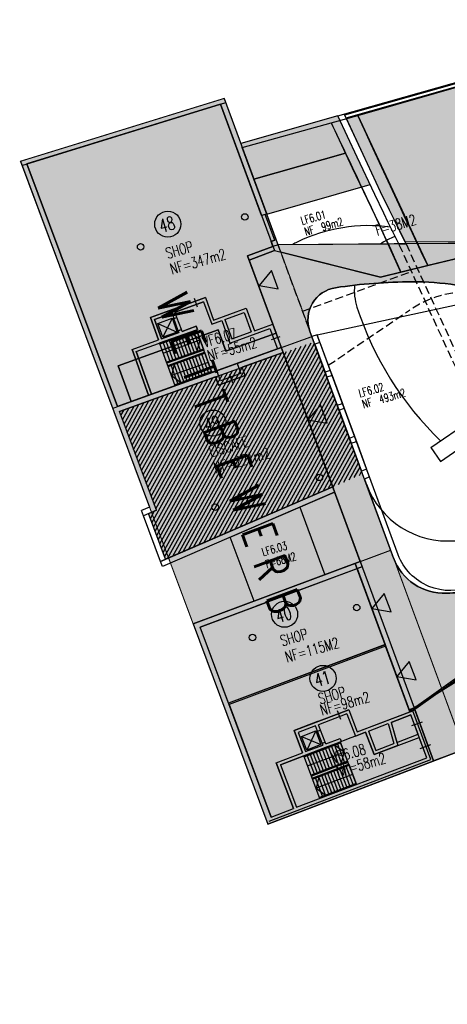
# Model space of a CAD drawing. Extents: x 80319 to 80437, y 236785 to 236883.
# Tile 1 of 4: x 80319 to 80358, y 236785 to 236876. Entities that reach past the tile are written whole.
import ezdxf

# ---------------------------------------------------------------- set-up
doc = ezdxf.new("R2010")
doc.units = 0
doc.header["$LTSCALE"] = 0.5
doc.linetypes.add('DA15', pattern=[2.15, 1.5, -0.65])
doc.layers.get('0').update_dxf_attribs({"linetype": 'CONTINUOUS'})
for name, color, linetype, plot in [('00_POLYNETTO', 6, 'CONTINUOUS', False), ('00_RAUMPOLY', 6, 'CONTINUOUS', False), ('06_BESCHR3', 10, 'CONTINUOUS', False)]:
    doc.layers.add(name, color=color, linetype=linetype, plot=plot)
for name, color, linetype in [('01_MWTRAG', 7, 'CONTINUOUS'), ('01_SICHTKANT', 1, 'CONTINUOUS'), ('01_UNSICHTB', 4, 'DA15'), ('01_WETTBEWERB', 7, 'CONTINUOUS'), ('01_WETTBEWERB_FLÄCHE', 7, 'CONTINUOUS'), ('02_FENSTER_TUER', 5, 'CONTINUOUS'), ('06_BESCHR1', 1, 'CONTINUOUS'), ('251', 251, 'CONTINUOUS'), ('253', 253, 'CONTINUOUS'), ('254', 254, 'CONTINUOUS'), ('255', 255, 'CONTINUOUS'), ('A (Kerne Wege)', 254, 'CONTINUOUS'), ('E6_2.20', 7, 'CONTINUOUS')]:
    doc.layers.add(name, color=color, linetype=linetype)
for name, color, linetype, true_color in [('A (Altbau_2)', 7, 'CONTINUOUS', 0xee7111), ('A (Aufzüge)', 7, 'CONTINUOUS', 0xffc08a), ('A (Gastro)', 7, 'CONTINUOUS', 0xffe4cc), ('A (Hof)', 7, 'CONTINUOUS', 0xe6ffe6), ('A (Lager Technik)', 7, 'CONTINUOUS', 0xc2b4a8), ('A (Mall)', 7, 'CONTINUOUS', 0xfcfbf8), ('A (Pfeile Symbole)', 1, 'CONTINUOUS', 0xff0000), ('A (Shops)', 7, 'CONTINUOUS', 0x9de0f6)]:
    doc.layers.add(name, color=color, linetype=linetype, true_color=true_color)
doc.styles.add('RAUM', font='romans.shx', dxfattribs={"width": 0.7})

# ---------------------------------------------------------------- blocks, each defined once
blk = doc.blocks.new('Block_Pfeil_klein')
at = {"layer": '255'}
blk.add_hatch(color=256, dxfattribs=at).paths.add_polyline_path([(0.9003828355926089, 1.558624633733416), (-0.8996171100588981, 1.559066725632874), (-5.820766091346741e-11, -5.820766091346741e-11), (0.9003828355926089, 1.558624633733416), (0.9003828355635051, 1.558624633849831)])
at = {"layer": '251'}
blk.add_lwpolyline([(0.9003828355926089, 1.558624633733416), (-0.8996171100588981, 1.559066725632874), (-5.820766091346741e-11, -5.820766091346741e-11), (0.9003828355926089, 1.558624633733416), (0.9003828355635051, 1.558624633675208), (0.9003828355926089, 1.558624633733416), (0.9003828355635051, 1.558624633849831)], close=True, dxfattribs=at)
blk = doc.blocks.new('BLOCK_STIEGE180')
at = {"layer": '01_SICHTKANT'}
for p, q in [((-3.600000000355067, -1.999999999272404), (-3.600000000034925, 7.275957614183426e-10)), ((-3.600000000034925, 6.693881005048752e-10), (-5.820766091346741e-11, -2.91038304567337e-11)), ((-3.600000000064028, -0.09999999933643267), (-8.731149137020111e-11, -0.1000000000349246)), ((-3.30000000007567, -0.09999999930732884), (-3.300000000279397, -1.899999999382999)), ((-3.000000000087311, -0.09999999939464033), (-3.000000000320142, -1.899999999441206)), ((-2.700000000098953, -0.09999999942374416), (-2.70000000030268, -1.899999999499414)), ((-2.400000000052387, -0.09999999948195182), (-2.400000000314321, -1.899999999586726)), ((-2.100000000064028, -0.09999999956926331), (-2.100000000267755, -1.899999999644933)), ((-1.80000000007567, -0.09999999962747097), (-1.800000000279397, -1.899999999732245)), ((-1.500000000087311, -0.0999999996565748), (-1.500000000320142, -1.899999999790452)), ((-1.200000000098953, -0.09999999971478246), (-1.200000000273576, -1.899999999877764)), ((-0.9000000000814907, -0.09999999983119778), (-0.9000000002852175, -1.899999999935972)), ((-0.6000000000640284, -0.09999999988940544), (-0.6000000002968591, -1.900000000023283)), ((-2.619344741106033e-10, -1), (-0.6000000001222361, -0.0999999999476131)), ((-0.30000000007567, -0.0999999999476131), (-0.3000000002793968, -1.900000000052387)), ((-5.820766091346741e-11, -5.820766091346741e-11), (-3.201421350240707e-10, -2.000000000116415)), ((-3.600000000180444, -0.9999999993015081), (-2.037268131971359e-10, -0.9999999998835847)), ((-0.6000000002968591, -1.900000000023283), (-2.619344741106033e-10, -1)), ((-2.91038304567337e-10, -1.900000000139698), (-3.600000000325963, -1.899999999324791)), ((-3.201421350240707e-10, -2.000000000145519), (-3.600000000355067, -1.999999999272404))]:
    blk.add_line(p, q, dxfattribs=at)

msp = doc.modelspace()

# ---------------------------------------------------------------- hatches: boundary and pattern name
at = {"layer": '255'}
msp.add_hatch(color=256, dxfattribs=at).paths.add_polyline_path([(80350.40684945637, 236826.0172079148), (80340.61962948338, 236822.3635466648), (80338.4134871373, 236828.2732353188), (80348.04030225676, 236832.4411547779)])
at = {"layer": 'A (Altbau_2)'}
h = msp.add_hatch(dxfattribs=at)
h.set_pattern_fill('ANSI31', color=256, scale=0.1, style=0)
h.set_pattern_definition([(60.96320567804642, (80341.98880657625, 236860.1668414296), (-0.277592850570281, 0.1541053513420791), [])])
h.paths.add_polyline_path([(80350.62450922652, 236834.1048341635), (80332.44936393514, 236826.2359241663), (80330.87348586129, 236830.4572967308), (80331.59854171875, 236830.7712089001), (80328.19566295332, 236839.8767494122), (80346.12603151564, 236846.3158660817)])
at = {"layer": 'A (Gastro)'}
msp.add_hatch(color=256, dxfattribs=at).paths.add_polyline_path([(80337.06922753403, 236843.06340547), (80337.33961508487, 236842.3104841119), (80339.78660949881, 236843.189243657), (80339.51207201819, 236843.9537209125), (80343.29681696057, 236845.3172539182), (80347.86719279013, 236832.9110569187), (80332.44936393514, 236826.2359241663), (80330.87348586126, 236830.4572967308), (80331.59854171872, 236830.7712089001), (80328.1956629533, 236839.8767494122), (80337.06597463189, 236843.0724635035)])
at = {"layer": 'A (Hof)'}
msp.add_hatch(color=256, dxfattribs=at).paths.add_polyline_path([(80395.02690942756, 236810.0756239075), (80394.8339656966, 236810.015715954), (80393.75801824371, 236809.6516059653), (80392.69160436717, 236809.260450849), (80392.1366830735, 236809.0613865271), (80391.57501268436, 236808.8854592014), (80391.0056822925, 236808.7333531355), (80390.42803251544, 236808.6056587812), (80389.84164186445, 236808.5028766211), (80389.24631311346, 236808.4254210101), (80388.64205966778, 236808.373624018), (80388.02909193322, 236808.3477392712), (80387.40780368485, 236808.3479457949), (80386.77875843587, 236808.3743518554), (80386.14267580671, 236808.4269988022), (80385.50041789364, 236808.5058649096), (80384.8529756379, 236808.6108692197), (80384.20145519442, 236808.7418753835), (80383.54706430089, 236808.8986955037), (80382.8910986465, 236809.0810939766), (80382.234928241, 236809.2887913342), (80381.57998378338, 236809.5214680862), (80380.92774303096, 236809.7787685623), (80380.2797171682, 236810.060304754), (80379.63743717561, 236810.3656601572), (80379.00244019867, 236810.6943936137), (80378.37625591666, 236811.0460431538), (80377.76039291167, 236811.4201298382), (80377.15632503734, 236811.8161616), (80376.5654777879, 236812.233637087), (80375.98921466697, 236812.6720495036), (80375.42882355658, 236813.1308904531), (80374.88550308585, 236813.6096537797), (80374.3603490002, 236814.1078394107), (80373.85434052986, 236814.6249571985), (80373.36832675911, 236815.1605307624), (80372.90301299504, 236815.7141013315), (80372.4589471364, 236816.285231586), (80372.03650604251, 236816.8735094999), (80371.63588190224, 236817.4785521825), (80371.25706860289, 236818.1000097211), (80370.89984809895, 236818.7375690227), (80370.56377678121, 236819.3909576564), (80370.24817286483, 236820.0599481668), (80369.71832995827, 236821.2023841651), (80369.24101098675, 236822.2117230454), (80355.43014187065, 236812.3815772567), (80357.1792862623, 236807.6335584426), (80363.13410971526, 236809.9049641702), (80369.93964680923, 236811.8516916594), (80373.90306649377, 236797.9960288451), (80365.75691731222, 236795.8558633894), (80368.69848248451, 236786.7799711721), (80370.60104911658, 236787.3966073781), (80371.32513108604, 236785.162528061), (80377.28905728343, 236787.3654607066), (80381.5779219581, 236788.6600796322), (80380.69785797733, 236791.7366828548), (80388.37893917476, 236793.9338601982), (80389.22703626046, 236790.9690095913), (80400.28426555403, 236794.3066990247), (80415.12482119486, 236798.786407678), (80416.25637210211, 236799.1279729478), (80413.63578217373, 236808.2892562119), (80403.71999999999, 236805.86), (80396.75794306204, 236804.024127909), (80395.02690746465, 236810.0756307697)])
at = {"layer": 'A (Kerne Wege)'}
for points in [[(80342.77276684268, 236845.6429126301), (80339.06488421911, 236844.3113455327), (80339.40286865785, 236843.3701938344), (80337.52056526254, 236842.6942249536), (80337.18033029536, 236843.6399087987), (80331.1592099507, 236841.4722762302), (80329.73967531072, 236845.4251133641), (80335.38658539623, 236847.4530199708), (80335.2851900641, 236847.7353654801), (80333.96757795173, 236847.2621873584), (80333.90843065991, 236847.4268889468), (80333.62608508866, 236847.3254935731), (80333.68523239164, 236847.1607920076), (80332.08527457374, 236846.5862184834), (80331.44310398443, 236848.3744063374), (80333.0430618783, 236848.9489800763), (80333.22050369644, 236848.4548755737), (80333.50284921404, 236848.5562709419), (80333.32540743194, 236849.0503754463), (80335.96063203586, 236849.9967321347), (80336.70419786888, 236847.9261982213), (80337.64534947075, 236848.2641826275), (80338.38891523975, 236846.1936488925), (80342.07812816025, 236847.5284960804)], [(80344.54183073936, 236803.34827121), (80343.04498071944, 236807.2724832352), (80348.65099779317, 236809.4108403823), (80348.5440799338, 236809.6911412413), (80347.23600952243, 236809.1921913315), (80347.17364075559, 236809.3557002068), (80346.89333983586, 236809.2487823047), (80346.95570861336, 236809.0852734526), (80345.36733714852, 236808.4794056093), (80344.69019056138, 236810.2546440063), (80346.27856209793, 236810.8605120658), (80346.46566833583, 236810.3699857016), (80346.74596920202, 236810.476903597), (80346.55886300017, 236810.9674299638), (80349.17500419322, 236811.9653302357), (80349.95906856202, 236809.9097904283), (80350.89340466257, 236810.2661832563), (80351.67746896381, 236808.210643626), (80353.87256970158, 236809.0479420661), (80353.78975912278, 236809.3374383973), (80353.26529212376, 236811.170915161), (80355.08726869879, 236811.865889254), (80355.74411025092, 236810.0829053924), (80356.53923423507, 236807.9245565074)], [(80347.96117900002, 236809.147716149), (80347.34292726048, 236808.9118904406), (80343.04498071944, 236807.2724832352), (80344.54183073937, 236803.3482712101), (80356.53923423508, 236807.9245565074), (80355.08726869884, 236811.865889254), (80353.26529212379, 236811.170915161), (80353.87256970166, 236809.0479420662), (80351.67746896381, 236808.210643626), (80350.89340466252, 236810.2661832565), (80349.95906856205, 236809.9097904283), (80349.53382944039, 236809.7475873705)]]:
    msp.add_hatch(color=256, dxfattribs=at).paths.add_polyline_path(points)
at = {"layer": 'A (Mall)'}
h = msp.add_hatch(color=256, dxfattribs=at)
h.set_gradient(color1=(255, 254, 219), color2=(255, 251, 138), tint=1, name='INVSPHERICAL')
edge = h.paths.add_edge_path()
edge.add_line((80354.95424922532, 236812.226968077), (80369.56792949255, 236822.6285297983))
edge.add_arc((80362.6093742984, 236832.404956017), 12.00000000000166, 305.442074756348, 351.3823053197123)
edge.add_arc((80344.81259154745, 236835.1020885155), 29.99999999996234, 351.38230531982, 384.5625687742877)
edge.add_line((80372.09782766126, 236847.572689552), (80369.5333085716, 236853.1837670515))
edge.add_line((80369.5333085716, 236853.1837670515), (80368.50860292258, 236855.4257869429))
edge.add_line((80368.50860292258, 236855.4257869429), (80353.54312822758, 236855.3347565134))
edge.add_line((80353.54312822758, 236855.3347565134), (80352.95285626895, 236855.3311660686))
edge.add_line((80352.95285626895, 236855.3311660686), (80342.82753320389, 236855.2695768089))
edge.add_line((80342.82753320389, 236855.2695768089), (80342.35835761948, 236855.0967350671))
edge.add_line((80342.35835761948, 236855.0967350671), (80340.01247917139, 236854.2325261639))
edge.add_line((80340.01247917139, 236854.2325261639), (80350.57969281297, 236825.5480279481))
edge.add_line((80350.57969281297, 236825.5480279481), (80350.1112640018, 236825.3731590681))
edge.add_line((80350.1112640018, 236825.3731590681), (80354.98355687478, 236812.1474130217))
edge.add_line((80354.98355687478, 236812.1474130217), (80354.95424922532, 236812.226968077))
edge = h.paths.add_edge_path(flags=16)
edge.add_arc((80325.01311521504, 236820.4186580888), 48.27594603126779, 29.69387927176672, 30.963205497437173, ccw=False)
edge.add_arc((80363.90928271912, 236842.5991336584), 3.499999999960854, -19.937008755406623, 29.693879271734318, ccw=False)
edge.add_line((80367.19952096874, 236841.4056797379), (80366.49667572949, 236839.4680026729))
edge.add_line((80366.49667572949, 236839.4680026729), (80369.88000121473, 236838.2380157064))
edge.add_arc((80325.0131152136, 236820.4186580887), 48.27594603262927, 20.412857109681, 21.66102415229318, ccw=False)
edge.add_arc((80360.88547524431, 236833.7686330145), 10.00000000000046, -66.08095719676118, 20.4128571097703, ccw=False)
edge.add_line((80364.93992949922, 236824.6274404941), (80361.55655310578, 236825.8574371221))
edge.add_line((80361.55655310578, 236825.8574371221), (80360.6387409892, 236823.3328109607))
edge.add_arc((80357.64193228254, 236841.0815894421), 18.00000000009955, 272.3192610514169, 279.5837660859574, ccw=False)
edge.add_arc((80358.16801222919, 236828.0922384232), 4.999999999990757, 200.2235228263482, 272.31926105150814, ccw=False)
edge.add_line((80353.47625632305, 236826.3638210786), (80345.76466555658, 236847.2967870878))
edge.add_arc((80348.57971910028, 236848.3338374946), 3.000000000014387, 98.46329905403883, 200.2235228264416, ccw=False)
edge.add_arc((80355.49698472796, 236801.8456515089), 49.99999999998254, 90.34850849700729, 98.46329905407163, ccw=False)
edge.add_arc((80355.34492014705, 236826.8451890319), 25.00000000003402, 71.63944313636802, 90.34850849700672, ccw=False)
edge.add_line((80363.21981374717, 236850.5725161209), (80366.409636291, 236845.2560292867))
at = {"layer": 'A (Shops)'}
for points in [[(80349.1020107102, 236866.9640627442), (80378.88795695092, 236875.4281949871), (80381.2043971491, 236876.0326305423), (80382.62294876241, 236871.0735360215), (80392.04504613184, 236873.7687319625), (80395.07026606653, 236863.1929083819), (80368.44023486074, 236855.5753738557), (80354.55886351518, 236855.490937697), (80353.52485497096, 236857.5914506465), (80353.10793516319, 236858.4507763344), (80352.28899279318, 236860.1590425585), (80350.67287123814, 236863.5897778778)], [(80341.64299393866, 236858.0510630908), (80341.3055580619, 236857.9545393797), (80337.51499147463, 236868.2439600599), (80319.65532726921, 236862.7292745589), (80328.02044604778, 236840.3456008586), (80330.87568572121, 236841.3741631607), (80329.35593447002, 236845.6060635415), (80331.80292906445, 236846.4848231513), (80331.0593631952, 236848.5553564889), (80336.14158220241, 236850.3804730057), (80336.88514804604, 236848.3099390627), (80339.89476400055, 236849.3972516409), (80340.63847868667, 236847.326303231), (80342.33096367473, 236847.9390445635), (80340.01247917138, 236854.2325261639), (80342.35835761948, 236855.096735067), (80342.18551588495, 236855.5659106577), (80342.51393878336, 236855.6868998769)], [(80335.63542006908, 236819.9691904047), (80350.1112640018, 236825.3731590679), (80352.69638433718, 236818.3558992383), (80338.25330552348, 236812.9641621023)], [(80338.30576569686, 236812.8236347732), (80342.18314073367, 236802.4485733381), (80344.26152988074, 236803.2413533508), (80342.65776200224, 236807.4458662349), (80345.0870362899, 236808.37248775), (80344.30297189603, 236810.4280269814), (80349.34838718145, 236812.3525489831), (80350.13245156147, 236810.2970091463), (80354.98355687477, 236812.1474130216), (80352.74823734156, 236818.2151452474)]]:
    msp.add_hatch(color=256, dxfattribs=at).paths.add_polyline_path(points)

# ---------------------------------------------------------------- linework, layer by layer
at = {"layer": '00_POLYNETTO'}
for points in [[(80349.1020107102, 236866.9640627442), (80378.88795695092, 236875.4281949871), (80381.2043971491, 236876.0326305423), (80382.62294876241, 236871.0735360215), (80392.04504613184, 236873.7687319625), (80395.07026606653, 236863.1929083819), (80368.44023486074, 236855.5753738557), (80354.55886351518, 236855.490937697), (80353.52485497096, 236857.5914506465), (80353.10793516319, 236858.4507763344), (80352.28899279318, 236860.1590425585), (80350.67287123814, 236863.5897778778)], [(80341.64299393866, 236858.0510630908), (80341.3055580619, 236857.9545393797), (80337.51499147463, 236868.2439600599), (80319.65532726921, 236862.7292745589), (80328.02044604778, 236840.3456008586), (80330.87568572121, 236841.3741631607), (80329.35593447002, 236845.6060635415), (80331.80292906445, 236846.4848231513), (80331.0593631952, 236848.5553564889), (80336.14158220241, 236850.3804730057), (80336.88514804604, 236848.3099390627), (80339.89476400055, 236849.3972516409), (80340.63847868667, 236847.326303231), (80342.33096367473, 236847.9390445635), (80340.01247917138, 236854.2325261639), (80342.35835761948, 236855.096735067), (80342.18551588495, 236855.5659106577), (80342.51393878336, 236855.6868998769)], [(80342.77276684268, 236845.6429126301), (80339.06488421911, 236844.3113455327), (80339.40286865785, 236843.3701938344), (80337.52056526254, 236842.6942249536), (80337.18033029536, 236843.6399087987), (80331.1592099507, 236841.4722762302), (80329.73967531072, 236845.4251133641), (80335.38658539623, 236847.4530199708), (80335.2851900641, 236847.7353654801), (80333.96757795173, 236847.2621873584), (80333.90843065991, 236847.4268889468), (80333.62608508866, 236847.3254935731), (80333.68523239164, 236847.1607920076), (80332.08527457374, 236846.5862184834), (80331.44310398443, 236848.3744063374), (80333.0430618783, 236848.9489800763), (80333.22050369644, 236848.4548755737), (80333.50284921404, 236848.5562709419), (80333.32540743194, 236849.0503754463), (80335.96063203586, 236849.9967321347), (80336.70419786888, 236847.9261982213), (80337.64534947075, 236848.2641826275), (80338.38891523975, 236846.1936488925), (80342.07812816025, 236847.5284960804)], [(80337.06922753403, 236843.06340547), (80337.33961508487, 236842.3104841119), (80339.78660949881, 236843.189243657), (80339.51207201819, 236843.9537209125), (80343.29681696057, 236845.3172539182), (80347.86719279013, 236832.9110569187), (80332.44936393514, 236826.2359241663), (80330.87348586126, 236830.4572967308), (80331.59854171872, 236830.7712089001), (80328.1956629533, 236839.8767494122), (80337.06597463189, 236843.0724635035)], [(80335.63542006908, 236819.9691904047), (80350.1112640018, 236825.3731590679), (80352.69638433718, 236818.3558992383), (80338.25330552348, 236812.9641621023)], [(80338.30576569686, 236812.8236347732), (80338.30576569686, 236812.8236347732), (80342.18314073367, 236802.4485733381), (80344.26152988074, 236803.2413533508), (80342.65776200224, 236807.4458662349), (80345.0870362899, 236808.37248775), (80344.30297189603, 236810.4280269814), (80349.34838718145, 236812.3525489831), (80350.13245156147, 236810.2970091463), (80354.98355687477, 236812.1474130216), (80352.74823734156, 236818.2151452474)]]:
    msp.add_lwpolyline(points, close=True, dxfattribs=at)
for points in [[(80354.95424922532, 236812.226968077), (80369.56792949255, 236822.6285297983, 0.2031807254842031), (80374.47389613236, 236830.6068676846, 0.1457962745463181), (80372.09782766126, 236847.572689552), (80369.5333085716, 236853.1837670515), (80368.50860292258, 236855.4257869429), (80353.54312822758, 236855.3347565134), (80352.95285626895, 236855.3311660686), (80342.82753320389, 236855.2695768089), (80342.35835761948, 236855.0967350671), (80340.01247917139, 236854.2325261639), (80350.57969281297, 236825.5480279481), (80350.1112640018, 236825.3731590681), (80354.98355687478, 236812.1474130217)], [(80366.40963629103, 236845.2560292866, -0.005538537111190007), (80366.94967825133, 236844.3329142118, -0.2200055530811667), (80367.19952096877, 236841.4056797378), (80366.49667572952, 236839.4680026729), (80369.88000121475, 236838.2380157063, -0.005446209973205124), (80370.25751271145, 236837.2564566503, -0.3964015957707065), (80364.93992949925, 236824.627440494), (80361.55655310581, 236825.8574371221), (80360.63874098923, 236823.3328109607, -0.03170800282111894), (80358.37035067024, 236823.0963341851, -0.3253815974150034), (80353.47625632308, 236826.3638210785), (80345.7646655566, 236847.2967870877, -0.4756919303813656), (80348.13819150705, 236851.3011685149, -0.03542225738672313), (80355.19285556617, 236851.8447265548, -0.08181551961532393), (80363.2198137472, 236850.5725161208)], [(80366.409636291, 236845.2560292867, -0.005538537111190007), (80366.9496782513, 236844.3329142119, -0.2200055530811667), (80367.19952096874, 236841.4056797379), (80366.49667572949, 236839.4680026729), (80369.88000121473, 236838.2380157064, -0.005446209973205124), (80370.25751271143, 236837.2564566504, -0.3964015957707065), (80364.93992949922, 236824.6274404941), (80361.55655310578, 236825.8574371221), (80360.6387409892, 236823.3328109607, -0.03170800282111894), (80358.37035067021, 236823.0963341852, -0.3253815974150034), (80353.47625632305, 236826.3638210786), (80345.76466555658, 236847.2967870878, -0.4756919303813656), (80348.13819150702, 236851.3011685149, -0.03542225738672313), (80355.19285556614, 236851.8447265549, -0.08181551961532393), (80363.21981374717, 236850.5725161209)]]:
    msp.add_lwpolyline(points, format="xyb", close=True, dxfattribs=at)
for points in [[(80348.040302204, 236832.4411547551), (80350.40684945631, 236826.0172079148), (80340.61962948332, 236822.3635466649), (80338.41348713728, 236828.2732353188)], [(80338.41348713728, 236828.2732353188), (80348.040302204, 236832.4411547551)], [(80369.24101098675, 236822.2117230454), (80355.43014187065, 236812.3815772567), (80357.1792862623, 236807.6335584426), (80363.13410971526, 236809.9049641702)]]:
    msp.add_lwpolyline(points, dxfattribs=at)
at = {"layer": '00_RAUMPOLY'}
for p, q in [((80350.40684945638, 236826.0172079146), (80340.61962948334, 236822.3635466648)), ((80349.93842065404, 236825.8423390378), (80354.90733348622, 236812.3546419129)), ((80350.40684945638, 236826.0172079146), (80355.37640465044, 236812.5274451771)), ((80350.57969280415, 236825.5480279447), (80340.8078899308, 236821.9001220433)), ((80357.95918703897, 236814.1501384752), (80361.9423101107, 236816.6526285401))]:
    msp.add_line(p, q, dxfattribs=at)
for points in [[(80350.17443739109, 236867.18897362), (80378.88795695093, 236875.4281949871), (80381.20439714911, 236876.0326305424), (80382.62294876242, 236871.0735360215), (80392.04504613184, 236873.7687319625), (80392.84260415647, 236870.9805601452), (80392.84260415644, 236870.9805601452), (80394.94650720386, 236863.6255557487), (80371.24704786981, 236856.8463128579), (80356.6341030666, 236853.3567116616, -0.003769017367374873), (80350.17443739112, 236867.18897362)], [(80339.52220929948, 236864.2418154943), (80347.72844418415, 236866.5183451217, 0.002505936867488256), (80349.04633577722, 236863.7223381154), (80340.60330405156, 236861.3072044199)], [(80352.2730093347, 236852.2723424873), (80343.08550699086, 236854.5693119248), (80340.60330405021, 236861.3072044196), (80349.04633577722, 236863.7223381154), (80349.04633577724, 236863.7223381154, -0.006248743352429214), (80354.16198335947, 236852.7420286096, -1.568608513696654), (80354.16198335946, 236852.7420286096), (80352.27300934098, 236852.2723424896)], [(80363.21981374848, 236850.5725161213), (80366.40963631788, 236845.2560293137, -0.2508628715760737), (80366.8717671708, 236840.5020938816), (80370.25512409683, 236839.272095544, -0.2094690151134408), (80370.60984247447, 236829.8945446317, -0.1921678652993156), (80364.56410666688, 236823.5937163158), (80361.18071814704, 236824.8236277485), (80360.79213631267, 236823.7833250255, -0.4287271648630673), (80353.90677623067, 236826.6415929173), (80346.42377562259, 236846.9540553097)]]:
    msp.add_lwpolyline(points, format="xyb", close=True, dxfattribs=at)
for points in [[(80329.26485716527, 236840.7919801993), (80328.02061441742, 236840.3451503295), (80319.65532726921, 236862.7292745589), (80337.51499147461, 236868.2439600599), (80342.49860208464, 236854.7160441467), (80340.15272362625, 236853.8518352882), (80342.63591232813, 236847.1112669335), (80338.01216242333, 236845.4296457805), (80337.30519826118, 236847.398258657), (80328.08191162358, 236844.0860111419), (80329.26485716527, 236840.7919801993)], [(80356.6341030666, 236853.3567116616), (80354.16198334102, 236852.742028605), (80351.77245249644, 236857.9603297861), (80349.68198268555, 236862.335178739), (80348.08195105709, 236865.7830785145), (80347.72844418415, 236866.5183451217), (80350.17443739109, 236867.18897362), (80352.97164219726, 236861.1992410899), (80355.28518172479, 236856.2451944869), (80356.6341030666, 236853.3567116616)], [(80329.26485716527, 236840.7919801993), (80328.08191162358, 236844.0860111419), (80337.30519826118, 236847.398258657), (80337.65868034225, 236846.4139522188), (80338.01216242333, 236845.4296457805), (80342.63591245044, 236847.111266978), (80343.12432532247, 236845.7854796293), (80338.48814380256, 236844.1042277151)], [(80347.86719284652, 236832.9110569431), (80332.44936393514, 236826.2359241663), (80330.87348586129, 236830.4572967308), (80331.59854171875, 236830.7712089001), (80328.19566295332, 236839.8767494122), (80343.29321631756, 236845.3270277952)], [(80350.40684945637, 236826.0172079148), (80340.61962948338, 236822.3635466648), (80338.4134871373, 236828.2732353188), (80348.04030225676, 236832.4411547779)], [(80352.69862429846, 236818.3498189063), (80338.25330552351, 236812.9641621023), (80335.63542006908, 236819.9691904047), (80350.1112640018, 236825.3731590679)], [(80347.96117900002, 236809.147716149), (80347.34292726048, 236808.9118904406), (80343.04498071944, 236807.2724832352), (80344.54183073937, 236803.3482712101), (80356.53923423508, 236807.9245565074), (80355.08726869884, 236811.865889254), (80353.26529212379, 236811.170915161), (80353.87256970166, 236809.0479420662), (80351.67746896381, 236808.210643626), (80350.89340466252, 236810.2661832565), (80349.95906856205, 236809.9097904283), (80349.53382944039, 236809.7475873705)]]:
    msp.add_lwpolyline(points, close=True, dxfattribs=at)
for points in [[(80376.39534821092, 236825.7330873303), (80355.37640437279, 236812.5274449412), (80355.37640464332, 236812.5274451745), (80354.90722905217, 236812.35460344), (80349.93842065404, 236825.8423390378), (80350.40684945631, 236826.0172079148), (80350.40684945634, 236826.0172079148), (80350.40684945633, 236826.0172079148), (80343.2968169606, 236845.3172539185), (80343.29681696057, 236845.3172539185), (80343.29681696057, 236845.3172539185), (80343.29681696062, 236845.3172539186), (80343.29681696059, 236845.3172539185), (80343.29681696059, 236845.3172539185), (80343.29681696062, 236845.3172539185), (80343.29681696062, 236845.3172539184), (80343.2968169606, 236845.3172539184), (80343.29681696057, 236845.3172539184), (80343.29681696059, 236845.3172539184), (80343.29681696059, 236845.3172539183), (80343.2968169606, 236845.3172539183), (80343.29681696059, 236845.3172539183), (80343.29681696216, 236845.3172539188), (80343.29681696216, 236845.3172539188), (80343.29681696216, 236845.3172539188), (80343.29681696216, 236845.3172539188), (80343.29681696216, 236845.3172539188), (80343.29681696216, 236845.3172539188), (80343.29681696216, 236845.3172539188), (80343.29681696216, 236845.3172539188), (80343.29681696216, 236845.3172539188), (80343.29681696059, 236845.3172539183), (80343.29681696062, 236845.3172539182), (80342.63591232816, 236847.1112669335), (80340.15272362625, 236853.8518352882), (80342.49860208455, 236854.7160441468), (80347.38580570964, 236853.4941933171), (80352.27300933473, 236852.2723424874), (80357.02522489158, 236853.4539625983), (80371.2470478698, 236856.846312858)], [(80368.59127906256, 236811.7976791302), (80357.17928594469, 236807.6335582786), (80355.3764043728, 236812.5274449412), (80369.38682316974, 236821.3298177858)]]:
    msp.add_lwpolyline(points, dxfattribs=at)
at = {"layer": '01_MWTRAG'}
for p, q in [((80348.9737829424, 236867.2395022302), (80378.80907433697, 236875.7176566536)), ((80349.1020107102, 236866.9640627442), (80378.88795695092, 236875.4281949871)), ((80319.1988004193, 236862.5883087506), (80337.99341875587, 236868.3916882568)), ((80337.85494742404, 236868.7675660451), (80341.78760930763, 236858.0924303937)), ((80337.51499147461, 236868.2439600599), (80341.30555806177, 236857.9545393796)), ((80319.05876134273, 236862.9637024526), (80330.9740561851, 236831.0456882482)), ((80328.02061441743, 236840.3451503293), (80319.6553272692, 236862.7292745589)), ((80341.7876093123, 236858.092430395), (80341.30555806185, 236857.9545393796)), ((80342.65469146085, 236855.7387523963), (80342.18551588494, 236855.5659106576)), ((80342.82753321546, 236855.2695768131), (80342.6546914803, 236855.7387524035)), ((80342.35835761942, 236855.096735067), (80342.18551588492, 236855.5659106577)), ((80342.82753320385, 236855.2695768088), (80342.35835761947, 236855.096735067)), ((80336.14158220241, 236850.3804730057), (80331.05936319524, 236848.5553564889)), ((80336.14158220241, 236850.3804730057), (80336.88514804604, 236848.3099390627)), ((80335.96063203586, 236849.9967321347), (80333.32540743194, 236849.0503754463)), ((80335.96063203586, 236849.9967321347), (80336.70419786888, 236847.9261982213)), ((80336.88514804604, 236848.3099390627), (80339.89476400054, 236849.3972516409)), ((80339.8947640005, 236849.3972516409), (80340.63847868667, 236847.326303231)), ((80331.05936319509, 236848.5553564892), (80331.80292906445, 236846.4848231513)), ((80333.04306187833, 236848.9489800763), (80331.44310398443, 236848.3744063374)), ((80333.0430618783, 236848.9489800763), (80333.22050371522, 236848.4548755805)), ((80333.22050371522, 236848.4548755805), (80333.50284921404, 236848.5562709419)), ((80333.50284921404, 236848.5562709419), (80333.3254074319, 236849.0503754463)), ((80337.92769498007, 236848.3655779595), (80339.71421913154, 236849.012382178)), ((80339.71421913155, 236849.012382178), (80340.35639505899, 236847.2241786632)), ((80331.44310405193, 236848.3744063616), (80332.08527457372, 236846.5862184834)), ((80333.96757795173, 236847.2621873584), (80335.2851900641, 236847.7353654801)), ((80335.28519011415, 236847.7353653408), (80335.38658539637, 236847.4530199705)), ((80336.70419786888, 236847.9261982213), (80337.64534947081, 236848.2641826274)), ((80337.64534947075, 236848.2641826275), (80338.38891523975, 236846.1936488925)), ((80337.92769498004, 236848.3655779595), (80338.56986541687, 236846.5773897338)), ((80338.38891523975, 236846.1936488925), (80342.07812816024, 236847.5284960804)), ((80340.63847868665, 236847.326303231), (80342.33096367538, 236847.9390445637)), ((80342.07812816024, 236847.5284960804), (80342.77276684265, 236845.6429126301)), ((80343.29681711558, 236845.3172539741), (80342.33096367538, 236847.9390445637)), ((80329.73967531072, 236845.4251133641), (80335.38658539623, 236847.4530199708)), ((80332.08527457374, 236846.5862184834), (80333.68523239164, 236847.1607920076)), ((80333.62608508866, 236847.3254935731), (80333.68523239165, 236847.1607920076)), ((80333.62608516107, 236847.3254935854), (80333.90843065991, 236847.4268889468)), ((80333.96757795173, 236847.2621873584), (80333.90843065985, 236847.4268889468)), ((80338.56986541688, 236846.5773897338), (80340.35639505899, 236847.2241786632)), ((80346.42377562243, 236846.9540553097), (80345.95318398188, 236846.7850574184)), ((80346.21386263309, 236846.0774501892), (80345.95318398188, 236846.7850574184)), ((80346.6830382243, 236846.2502919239), (80346.42377562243, 236846.9540553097)), ((80329.35593447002, 236845.6060635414), (80331.80292906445, 236846.4848231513)), ((80346.6830382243, 236846.2502919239), (80346.21386263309, 236846.0774501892)), ((80329.35593447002, 236845.6060635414), (80330.87686444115, 236841.3708808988)), ((80329.73967531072, 236845.4251133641), (80331.1592099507, 236841.4722762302)), ((80339.06488421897, 236844.3113455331), (80342.77276684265, 236845.6429126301)), ((80343.29321647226, 236845.327027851), (80339.50943393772, 236843.9610669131)), ((80339.06488421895, 236844.3113455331), (80339.40286865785, 236843.3701938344)), ((80339.78660949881, 236843.189243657), (80339.50943393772, 236843.9610669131)), ((80328.02061441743, 236840.3451503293), (80337.18258082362, 236843.6353766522)), ((80337.0639067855, 236843.0782216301), (80328.1956629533, 236839.8767494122)), ((80337.33961508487, 236842.3104841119), (80337.0639067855, 236843.0782216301)), ((80337.52056526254, 236842.6942249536), (80337.1825808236, 236843.6353766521)), ((80339.78660949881, 236843.189243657), (80337.33961508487, 236842.3104841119)), ((80339.78660949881, 236843.189243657), (80337.33961508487, 236842.3104841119)), ((80339.40286865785, 236843.3701938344), (80337.52056526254, 236842.6942249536)), ((80339.40286865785, 236843.3701938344), (80337.52056526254, 236842.6942249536)), ((80347.63366776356, 236843.6698261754), (80347.16449217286, 236843.4969844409)), ((80347.16449217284, 236843.4969844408), (80347.33733390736, 236843.0278088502)), ((80347.80650949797, 236843.2006505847), (80347.33733390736, 236843.0278088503)), ((80347.63366776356, 236843.6698261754), (80347.80650949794, 236843.2006505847)), ((80348.28796344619, 236840.4473431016), (80348.75713903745, 236840.6201848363)), ((80348.28796344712, 236840.447343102), (80348.45463233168, 236839.9949235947)), ((80348.75713903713, 236840.6201848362), (80348.9238079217, 236840.1677653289)), ((80331.59854171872, 236830.7712089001), (80328.1956629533, 236839.8767494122)), ((80348.45463233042, 236839.9949235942), (80348.92380792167, 236840.1677653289)), ((80349.40526186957, 236837.4144578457), (80349.87443746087, 236837.5872995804)), ((80349.87443746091, 236837.5872995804), (80350.04727919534, 236837.1181239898)), ((80349.40526187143, 236837.4144578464), (80349.57810360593, 236836.9452822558)), ((80349.57810360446, 236836.9452822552), (80350.04727919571, 236837.1181239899)), ((80350.99790873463, 236834.5376582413), (80350.52873314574, 236834.3648165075)), ((80350.79761862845, 236833.6349319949), (80350.52873314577, 236834.3648165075)), ((80351.25717133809, 236833.8338948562), (80350.99790873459, 236834.5376582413)), ((80351.25717133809, 236833.8338948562), (80350.7976186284, 236833.6349319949)), ((80347.86719284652, 236832.9110569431), (80331.9899174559, 236826.0370072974)), ((80348.04030225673, 236832.4411547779), (80332.16501501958, 236825.5679659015)), ((80347.8671928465, 236832.911056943), (80348.04030225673, 236832.4411547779)), ((80347.86719278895, 236832.9110569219), (80348.04030220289, 236832.4411547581)), ((80330.9740561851, 236831.0456882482), (80330.23894181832, 236830.7274212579)), ((80330.41403938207, 236830.2583798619), (80330.23894181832, 236830.7274212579)), ((80331.59854171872, 236830.7712089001), (80330.41403938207, 236830.2583798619)), ((80332.16501501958, 236825.5679659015), (80331.9899174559, 236826.0370072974)), ((80350.40684945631, 236826.0172079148), (80334.99853632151, 236820.2651397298)), ((80350.40684945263, 236826.0172079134), (80350.57969281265, 236825.5480279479)), ((80350.57969281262, 236825.5480279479), (80335.63542006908, 236819.9691904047)), ((80334.99853632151, 236820.2651397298), (80341.89100000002, 236801.802)), ((80342.18314073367, 236802.448573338), (80335.63542006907, 236819.9691904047)), ((80352.69638433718, 236818.3558992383), (80338.25330552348, 236812.9641621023)), ((80352.7482373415, 236818.2151452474), (80338.30576569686, 236812.8236347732)), ((80349.34838718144, 236812.352548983), (80344.30297189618, 236810.4280269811)), ((80349.34838718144, 236812.352548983), (80350.13245156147, 236810.2970091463)), ((80350.13245156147, 236810.2970091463), (80355.26387631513, 236812.2543379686)), ((80356.92326558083, 236807.7499577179), (80355.26387631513, 236812.2543379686)), ((80346.45194525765, 236811.2477308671), (80344.30297189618, 236810.4280269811)), ((80349.17500419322, 236811.9653302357), (80346.55886300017, 236810.9674299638)), ((80349.17500419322, 236811.9653302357), (80349.95906856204, 236809.9097904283)), ((80353.26529212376, 236811.170915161), (80355.0872686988, 236811.865889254)), ((80353.26529212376, 236811.170915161), (80353.78975912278, 236809.3374383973)), ((80355.74411025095, 236810.0829053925), (80355.08726869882, 236811.865889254)), ((80344.30297189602, 236810.4280269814), (80345.08703628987, 236808.37248775)), ((80346.27856203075, 236810.8605120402), (80344.69019056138, 236810.2546440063)), ((80344.69019062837, 236810.2546440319), (80345.36733714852, 236808.4794056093)), ((80346.46566835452, 236810.3699857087), (80346.27856203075, 236810.8605120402)), ((80346.46566835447, 236810.3699857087), (80346.74596920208, 236810.476903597)), ((80346.7459692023, 236810.4769035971), (80346.55886300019, 236810.9674299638)), ((80349.95906856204, 236809.9097904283), (80350.89340466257, 236810.2661832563)), ((80350.89340466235, 236810.2661832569), (80351.67746896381, 236808.210643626)), ((80351.1737055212, 236810.3731011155), (80352.98395650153, 236811.0636026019)), ((80351.17370552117, 236810.3731011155), (80351.85085196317, 236808.5978623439)), ((80352.98395650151, 236811.0636026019), (80353.50842350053, 236809.2301258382)), ((80343.04498071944, 236807.2724832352), (80348.65099779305, 236809.4108403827)), ((80346.89333990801, 236809.2487823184), (80347.17364075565, 236809.3557002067)), ((80347.23600952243, 236809.1921913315), (80347.17364075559, 236809.3557002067)), ((80347.23600952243, 236809.1921913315), (80348.54407993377, 236809.6911412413)), ((80348.54407998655, 236809.691141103), (80348.65099779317, 236809.4108403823)), ((80351.67746896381, 236808.210643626), (80355.84782207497, 236809.8013816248)), ((80353.78975912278, 236809.3374383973), (80355.74423887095, 236810.0829544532)), ((80356.53923423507, 236807.9245565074), (80355.84782207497, 236809.8013816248)), ((80345.36733714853, 236808.4794056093), (80346.95570861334, 236809.0852734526)), ((80346.89333983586, 236809.2487823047), (80346.95570861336, 236809.0852734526)), ((80351.85085196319, 236808.5978623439), (80353.50842350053, 236809.2301258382)), ((80342.00792330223, 236802.0606548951), (80356.92326558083, 236807.7499577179)), ((80342.65776200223, 236807.4458662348), (80345.08703628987, 236808.37248775)), ((80344.54183073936, 236803.34827121), (80356.53923423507, 236807.9245565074)), ((80342.65776200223, 236807.4458662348), (80344.26152988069, 236803.2413533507)), ((80343.04498071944, 236807.2724832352), (80344.54183073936, 236803.34827121)), ((80342.18314073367, 236802.448573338), (80344.26152988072, 236803.2413533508))]:
    msp.add_line(p, q, dxfattribs=at)
for centre in [(80339.763700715, 236857.8255227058), (80330.14931564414, 236855.0753227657), (80346.6392005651, 236833.7895600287), (80337.02481549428, 236831.0393600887), (80350.07695049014, 236821.7715786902), (80340.46256541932, 236819.0213787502)]:
    msp.add_circle(centre, 0.3, dxfattribs=at)
at = {"layer": '01_SICHTKANT'}
for p, q in [((80348.34763264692, 236867.1628587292), (80378.7827801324, 236875.8141438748)), ((80348.3513050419, 236867.1639026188), (80339.38315215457, 236864.6192834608)), ((80353.96572293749, 236855.3373270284), (80342.82753320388, 236855.2695768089)), ((80335.39477159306, 236849.5013262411), (80335.10748481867, 236850.3013051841)), ((80333.0539821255, 236848.4747642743), (80332.19264892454, 236846.7310311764)), ((80333.62608516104, 236847.3254935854), (80333.22050371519, 236848.4548755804)), ((80333.90843065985, 236847.4268889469), (80333.50284921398, 236848.5562709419)), ((80331.73636979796, 236848.0015859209), (80333.51026125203, 236847.2042095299)), ((80336.71200497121, 236843.4663844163), (80335.29247032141, 236847.4192215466)), ((80342.22604787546, 236846.5122466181), (80343.02364637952, 236846.8060775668)), ((80345.95318398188, 236846.7850574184), (80345.7646655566, 236847.2967870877)), ((80333.32385885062, 236842.2496404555), (80331.90432420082, 236846.2024775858)), ((80346.21386263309, 236846.0774501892), (80347.16449217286, 236843.4969844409)), ((80346.6830382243, 236846.2502919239), (80347.63366776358, 236843.6698261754)), ((80338.65605801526, 236842.4910471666), (80338.36877124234, 236843.2910261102)), ((80338.65605801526, 236842.4910471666), (80338.36877124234, 236843.2910261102)), ((80347.33733390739, 236843.0278088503), (80348.2879634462, 236840.4473431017)), ((80347.80650949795, 236843.2006505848), (80348.75713903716, 236840.6201848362)), ((80348.45463233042, 236839.9949235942), (80349.40526187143, 236837.4144578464)), ((80348.92380792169, 236840.167765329), (80349.87443746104, 236837.5872995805)), ((80349.57810360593, 236836.9452822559), (80350.52873314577, 236834.3648165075)), ((80350.04727919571, 236837.1181239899), (80350.99790873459, 236834.5376582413)), ((80350.79761862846, 236833.6349319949), (80353.39026561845, 236826.5972412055)), ((80348.04030220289, 236832.4411547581), (80350.40684945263, 236826.0172079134)), ((80332.44936393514, 236826.2359241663), (80330.87348586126, 236830.4572967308)), ((80353.47625632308, 236826.3638210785), (80353.39026561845, 236826.5972412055)), ((80348.61897691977, 236811.4589127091), (80348.31604298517, 236812.2530984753)), ((80357.1792862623, 236807.6335584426), (80355.43014187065, 236812.3815772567)), ((80355.15764290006, 236810.8793343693), (80356.14291164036, 236811.2423020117)), ((80346.29878845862, 236810.3866019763), (80345.47184833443, 236808.6262980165)), ((80346.8933398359, 236809.2487823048), (80346.46566835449, 236810.3699857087)), ((80347.17364075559, 236809.3557002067), (80346.7459692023, 236810.4769035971)), ((80341.891, 236801.802), (80363.13410971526, 236809.9049641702)), ((80344.99071783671, 236809.8876518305), (80346.7799189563, 236809.1252481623)), ((80350.05441428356, 236805.4509891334), (80348.55756425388, 236809.3752011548)), ((80355.9354815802, 236808.7679061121), (80356.92075032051, 236809.1308737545)), ((80346.6908039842, 236804.1679748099), (80345.19395395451, 236808.0921868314))]:
    msp.add_line(p, q, dxfattribs=at)
for points in [[(80333.05398212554, 236848.4747642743), (80333.51026125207, 236847.2042095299), (80332.19264892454, 236846.7310311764), (80331.736369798, 236848.0015859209)], [(80346.29878845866, 236810.3866019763), (80346.77991895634, 236809.1252481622), (80345.47184833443, 236808.6262980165), (80344.99071783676, 236809.8876518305)]]:
    msp.add_lwpolyline(points, close=True, dxfattribs=at)
for centre, radius, start, end in [((80348.57971910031, 236848.3338374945), 3.000000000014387, 98.46329905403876, 200.2235228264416), ((80355.49698472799, 236801.8456515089), 49.99999999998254, 90.3485084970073, 98.46329905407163), ((80355.34492014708, 236826.8451890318), 25.00000000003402, 71.63944313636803, 90.34850849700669), ((80358.16801222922, 236828.0922384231), 4.999999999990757, 200.2235228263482, 272.3192610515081), ((80357.64193228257, 236841.081589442), 18.00000000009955, 272.3192610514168, 279.5837660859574)]:
    msp.add_arc(centre, radius, start, end, dxfattribs=at)
at = {"layer": '01_UNSICHTB'}
for p, q in [((80345.68663728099, 236847.5085933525), (80342.8275332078, 236855.2695768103)), ((80369.17586862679, 236822.3494731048), (80353.96572293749, 236855.3373270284)), ((80354.62949340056, 236855.3413645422), (80369.672136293, 236822.7035440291)), ((80345.08897653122, 236849.1309320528), (80355.13635127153, 236852.7984613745)), ((80347.46083182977, 236844.1389860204), (80354.93515582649, 236849.2104782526))]:
    msp.add_line(p, q, dxfattribs=at)
msp.add_arc((80360.54988915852, 236840.9355299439), 9.999999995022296, 74.51462127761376, 124.1577499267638, dxfattribs=at)
at = {"layer": '01_WETTBEWERB', "color": 1, "true_color": 0xe60508, "const_width": 0.1}
msp.add_lwpolyline([(80319.05876134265, 236862.9637024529), (80327.57270225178, 236840.1570417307), (80327.57270225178, 236840.1570417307), (80327.57270225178, 236840.1570417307), (80345.95318398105, 236846.7850574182), (80345.95318398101, 236846.7850574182), (80345.953183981, 236846.7850574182), (80337.85494742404, 236868.7675660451)], close=True, dxfattribs=at)
at = {"layer": '01_WETTBEWERB', "color": 12, "true_color": 0xb71010, "const_width": 0.1}
msp.add_lwpolyline([(80345.95318392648, 236846.7850573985), (80353.21742227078, 236827.0664211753), (80334.99853632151, 236820.2651397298), (80334.99853632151, 236820.2651397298), (80327.57270225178, 236840.1570417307), (80345.95318392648, 236846.7850573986)], close=True, dxfattribs=at)
at = {"layer": '01_WETTBEWERB', "color": 13, "true_color": 0xf35844, "const_width": 0.1}
msp.add_lwpolyline([(80353.21742227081, 236827.0664211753), (80359.98247787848, 236808.7028067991), (80341.8910000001, 236801.8019999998), (80334.99853632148, 236820.2651397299)], close=True, dxfattribs=at)
at = {"layer": '01_WETTBEWERB_FLÄCHE', "color": 1, "true_color": 0xe60508}
msp.add_solid([(80327.56373037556, 236840.1810750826), (80345.95318392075, 236846.7850573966), (80319.05876134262, 236862.9637024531), (80337.85494742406, 236868.7675660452)], dxfattribs=at)
at = {"layer": '01_WETTBEWERB_FLÄCHE', "color": 12, "true_color": 0xb71010}
msp.add_solid([(80334.99853632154, 236820.2651397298), (80327.57270225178, 236840.1570417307), (80353.21742226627, 236827.0664211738), (80345.95318392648, 236846.7850573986)], dxfattribs=at)
at = {"layer": '01_WETTBEWERB_FLÄCHE', "color": 13, "true_color": 0xf35844}
msp.add_solid([(80341.89100000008, 236801.8020000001), (80334.99853632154, 236820.2651397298), (80359.9824402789, 236808.7029074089), (80353.21742226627, 236827.0664211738)], dxfattribs=at)
at = {"layer": '02_FENSTER_TUER'}
for p, q in [((80340.39142659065, 236861.8823391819), (80340.39142659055, 236861.8823391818)), ((80341.7876093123, 236858.092430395), (80351.31540257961, 236860.8178607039)), ((80342.51393878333, 236855.6868998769), (80341.64299393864, 236858.0510630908)), ((80342.65469146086, 236855.7387523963), (80341.7876093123, 236858.092430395)), ((80342.35835761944, 236855.096735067), (80340.01247917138, 236854.2325261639)), ((80354.62949340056, 236855.3413645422), (80353.96572293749, 236855.3373270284)), ((80368.44023486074, 236855.5753738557), (80354.5588635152, 236855.490937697)), ((80368.50860292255, 236855.4257869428), (80354.62949340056, 236855.3413645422)), ((80342.33096367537, 236847.9390445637), (80340.01247917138, 236854.2325261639)), ((80343.29681696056, 236845.3172539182), (80347.86719278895, 236832.9110569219)), ((80331.9899174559, 236826.0370072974), (80347.86719284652, 236832.9110569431)), ((80338.41348713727, 236828.2732353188), (80348.04030225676, 236832.4411547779)), ((80331.9899174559, 236826.0370072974), (80330.41403938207, 236830.2583798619)), ((80340.61962948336, 236822.3635466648), (80338.41348713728, 236828.2732353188)), ((80350.40684945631, 236826.0172079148), (80350.40684945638, 236826.0172079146)), ((80354.98355687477, 236812.1474130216), (80350.11126400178, 236825.3731590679)), ((80354.95424922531, 236812.2269680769), (80369.56792949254, 236822.6285297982)), ((80355.2369436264, 236812.2440647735), (80369.65491143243, 236822.5063244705))]:
    msp.add_line(p, q, dxfattribs=at)
at = {"layer": '06_BESCHR1'}
for centre in [(80332.6525021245, 236857.161321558), (80336.81902795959, 236838.8074408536), (80343.42676856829, 236821.1578959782), (80346.97319399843, 236815.2399171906)]:
    msp.add_circle(centre, 1.203411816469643, dxfattribs=at)
at = {"layer": '253'}
msp.add_line((80344.82343340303, 236831.0484147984), (80347.12560747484, 236824.7992072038), dxfattribs=at)
for centre, radius, start, end in [((80351.16664649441, 236842.0273600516), 15, 82.20117075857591, 116.0623251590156), ((80346.77316072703, 236851.0105266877), 5, 116.0623251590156, 121.4122059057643), ((80358.48058873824, 236835.9222149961), 8, 200.2235228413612, 274.8235244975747)]:
    msp.add_arc(centre, radius, start, end, dxfattribs=at)
at = {"layer": '254'}
for p, q in [((80356.91786855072, 236836.5370313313), (80367.18808182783, 236843.6625291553)), ((80357.80143028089, 236835.2635248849), (80367.3340319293, 236841.8772660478)), ((80356.91786855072, 236836.5370313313), (80357.80143028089, 236835.2635248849))]:
    msp.add_line(p, q, dxfattribs=at)
for centre, radius, start, end in [((80357.57016532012, 236846.8497313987), 10, 113.2589818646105, 122.0348561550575), ((80354.85969553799, 236851.0513208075), 5, 174.5127812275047, 197.9716572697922), ((80378.63992710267, 236858.7649831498), 30, 197.9716572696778, 226.0569793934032)]:
    msp.add_arc(centre, radius, start, end, dxfattribs=at)
at = {"layer": 'A (Aufzüge)'}
for points in [[(80332.08527457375, 236846.5862184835), (80331.44310405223, 236848.3744063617), (80333.68523239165, 236847.1607920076), (80333.0430618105, 236848.9489800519)], [(80345.36733714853, 236808.4794056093), (80344.69019062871, 236810.254644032), (80346.95570861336, 236809.0852734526), (80346.27856209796, 236810.8605120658)]]:
    msp.add_solid(points, dxfattribs=at)
at = {"layer": 'A (Hof)'}
msp.add_solid([(80339.3831521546, 236864.6192834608), (80341.78760927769, 236858.0924303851), (80348.34763089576, 236867.1628601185), (80351.31540257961, 236860.8178607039)], dxfattribs=at)
at = {"layer": 'A (Lager Technik)'}
for points in [[(80337.92769498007, 236848.3655779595), (80338.56986541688, 236846.5773897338), (80339.7142191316, 236849.012382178), (80340.35639505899, 236847.2241786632)], [(80351.1737055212, 236810.3731011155), (80351.8508519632, 236808.5978623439), (80352.98395650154, 236811.0636026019), (80353.50842350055, 236809.2301258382)]]:
    msp.add_solid(points, dxfattribs=at)
at = {"layer": 'E6_2.20', "linetype": 'Continuous'}
msp.add_line((80353.96572293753, 236855.3373270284), (80354.62949340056, 236855.3413645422), dxfattribs=at)
for points in [[(80353.96572293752, 236855.3373270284), (80352.9857847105, 236857.3280000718), (80352.56750190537, 236858.1901350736), (80351.74707124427, 236859.9015057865), (80350.12950100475, 236863.3353164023), (80348.34763167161, 236867.1628584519)], [(80354.62949340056, 236855.3413645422), (80354.57244381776, 236855.4633503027), (80353.52485497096, 236857.5914506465), (80353.10793516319, 236858.4507763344), (80352.28899279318, 236860.1590425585), (80350.67287123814, 236863.5897778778), (80348.93211802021, 236867.3290005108)]]:
    msp.add_lwpolyline(points, dxfattribs=at)

# ---------------------------------------------------------------- block references
for p, rotation in [((80335.2924703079, 236847.4192215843), 19.75412279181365), ((80333.32385885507, 236842.2496404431), 199.7541227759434), ((80348.55756425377, 236809.3752011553), 20.87883399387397), ((80346.69080398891, 236804.1679747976), 200.8788339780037)]:
    msp.add_blockref('BLOCK_STIEGE180', p, dxfattribs=dict(rotation=rotation))
at = {"layer": 'A (Pfeile Symbole)', "rotation": 290.2235228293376}
for p in [(80341.07646893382, 236851.4927645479), (80345.58200481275, 236839.1141554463), (80351.47227108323, 236821.6789794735), (80353.77728943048, 236815.4220514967)]:
    msp.add_blockref('Block_Pfeil_klein', p, dxfattribs=at)

# ---------------------------------------------------------------- texts
at = {"layer": '00_RAUMPOLY', "style": 'RAUM', "width": 0.7}
msp.add_text('F=38M2', height=0.9999999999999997, rotation=15.96320567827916, dxfattribs=at).set_placement((80351.96090577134, 236856.0850938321))
at = {"layer": '01_WETTBEWERB', "style": 'RAUM', "width": 0.7}
msp.add_text('W E T T B E W E R B', height=2.999999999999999, rotation=290.3394091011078, dxfattribs=at).set_placement((80331.56071516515, 236850.0028368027))
at = {"layer": '06_BESCHR1', "style": 'RAUM', "width": 0.7}
for s, height, p in [('48', 1.199999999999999, (80332.0483633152, 236856.3644424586)), ('SHOP', 0.9999999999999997, (80332.6352332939, 236853.9581903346)), ('VF6.07', 0.9999999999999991, (80336.05174531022, 236845.7670183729)), ('49', 1.199999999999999, (80336.21488915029, 236838.0105617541)), ('EISCAFE', 0.9999999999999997, (80336.63130336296, 236835.6534432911)), ('LF6.03', 0.7499999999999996, (80341.45832314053, 236826.5135963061)), ('40', 1.199999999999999, (80342.82262975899, 236820.3610168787)), ('SHOP', 0.9999999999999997, (80343.21200991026, 236818.200521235)), ('41', 1.199999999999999, (80346.36905518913, 236814.4430380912)), ('SHOP', 0.9999999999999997, (80346.7068753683, 236812.8426748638)), ('VF6.08', 0.9999999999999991, (80347.95134360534, 236807.4040605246))]:
    msp.add_text(s, height=height, rotation=15.96320567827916, dxfattribs=at).set_placement(p)
at = {"layer": '06_BESCHR3', "style": 'RAUM', "width": 0.7}
for s, height, p in [('LF6.01', 0.7499999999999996, (80345.04529885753, 236857.0816235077)), ('NF  99m2', 0.7499999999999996, (80345.37803257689, 236856.0764009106)), ('NF=347m2', 0.9999999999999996, (80333.03295440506, 236852.5078237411)), ('NF=55m2', 0.9999999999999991, (80336.46433360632, 236844.5109383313)), ('LF6.02', 0.7499999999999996, (80350.38096325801, 236841.1654116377)), ('NF  493m2', 0.7499999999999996, (80350.71369697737, 236840.1601890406)), ('NF=221m2', 0.9999999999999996, (80337.07067218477, 236834.1491860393)), ('F=68M2', 0.7499999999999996, (80341.78117510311, 236825.3849426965)), ('NF=115M2', 0.9999999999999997, (80343.64247919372, 236816.6956497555)), ('NF=98m2', 0.9999999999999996, (80346.87663907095, 236811.8009983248)), ('NF=58m2', 0.9999999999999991, (80348.36393190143, 236806.147980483))]:
    msp.add_text(s, height=height, rotation=15.96320567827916, dxfattribs=at).set_placement(p)

doc.saveas('drawing.dxf')
